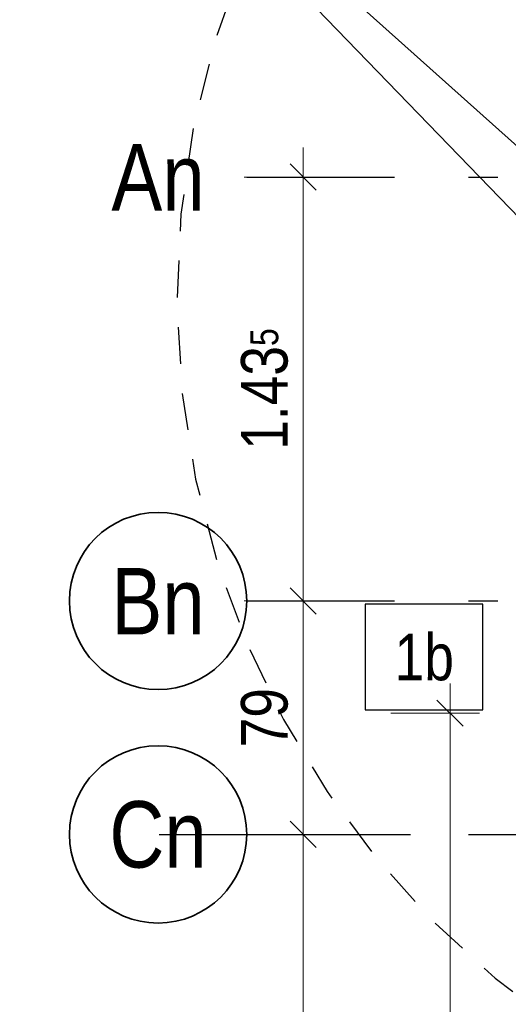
# Model space of a CAD drawing. Header units: millimetres. Extents: x 0 to 91, y -53.4 to 42.
# Tile 142 of 180: x 4 to 5.7, y 35.5 to 38.8. Entities that reach past the tile are written whole.
import ezdxf
from ezdxf.enums import TextEntityAlignment as Align

# ---------------------------------------------------------------- set-up
doc = ezdxf.new("R2010")
doc.units = ezdxf.units.MM
doc.linetypes.add('DASHDOTX2', pattern=[2, 1, -0.5, 0, -0.5])
doc.linetypes.add('HIDDEN', pattern=[0.375, 0.25, -0.125])
doc.layers.add('Achsen', color=7, linetype='Continuous', lineweight=20)
doc.styles.add('Arial Narrow', font='ARIALN.TTF')
doc.dimstyles.new('Arch_Strakon_dimstyle', dxfattribs={"dimtxt": 1, "dimasz": 1, "dimexe": 1.25, "dimexo": 0.0625, "dimgap": 1, "dimtad": 0, "dimdec": 5, "dimzin": 12, "dimdsep": 46, "dimtxsty": 'Arial Narrow', "dimblk": 'Arrowhead_Tick', "dimsah": 1, "dimcen": 0, "dimse1": 1, "dimse2": 1, "dimclrd": 6, "dimclrt": 2, "dimazin": 0, "dimtfac": 1, "dimtdec": 4, "dimtmove": 0, "dimatfit": 3, "dimldrblk": 'NONE', "dimfxl": 1, "dimtvp": 1, "dimtolj": 1, "dimtzin": 0, "dimlwd": 13, "dimarcsym": 2})

# ---------------------------------------------------------------- blocks, each defined once
blk = doc.blocks.new('Arrowhead_Tick')
at = {"color": 0, "linetype": 'Continuous', "lineweight": -2}
for p, q in [((0, 20), (0, -10)), ((-1, 0), (0, 0)), ((10, 0), (0, 0))]:
    blk.add_line(p, q, dxfattribs=at)
at = {"color": 2, "linetype": 'Continuous', "lineweight": 35}
blk.add_line((4.42, 4.42), (-4.42, -4.42), dxfattribs=at)
blk = doc.blocks.new('*D11')
at = {"layer": 'Achsen', "color": 6, "linetype": 'Continuous', "lineweight": 13}
for p, q in [((8.35, 38.3647), (8.35, 38.3747)), ((8.35, 38.2797), (8.35, 38.3547)), ((8.35, 38.2697), (8.35, 38.2597))]:
    blk.add_line(p, q, dxfattribs=at)
at = {"layer": 'Defpoints', "color": 0}
for p in [(7.6165, 38.3547), (8.35, 38.3547), (4.8122, 38.2797)]:
    blk.add_point(p, dxfattribs=at)
at = {"layer": 'Achsen', "color": 6, "lineweight": 13, "xscale": 0.01, "yscale": 0.01, "zscale": 0.01}
for p, rotation in [((8.35, 38.3547), 270), ((8.35, 38.2797), 90)]:
    blk.add_blockref('Arrowhead_Tick', p, dxfattribs=dict(at, rotation=rotation))
at = {"layer": 'Achsen', "color": 2, "lineweight": -2, "insert": (8.3, 38.5203), "char_height": 0.1575, "attachment_point": 5, "rotation": 90, "style": 'Arial Narrow'}
blk.add_mtext('\\A1;7{\\A1;\\H.6x;\\S5;}', dxfattribs=at)
blk = doc.blocks.new('_None')
blk = doc.blocks.new('*D16')
at = {"layer": 'Achsen', "color": 6, "linetype": 'Continuous', "lineweight": 13}
blk.add_line((5.0031, 32.0047), (5.0031, 36.0447), dxfattribs=at)
at = {"layer": 'Defpoints', "color": 0}
for p in [(4.8122, 36.0547), (5.0031, 36.0547), (4.8122, 31.9947)]:
    blk.add_point(p, dxfattribs=at)
at = {"layer": 'Achsen', "color": 6, "lineweight": 13, "xscale": 0.01, "yscale": 0.01, "zscale": 0.01}
for p, rotation in [((5.0031, 36.0547), 89.99999999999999), ((5.0031, 31.9947), 270)]:
    blk.add_blockref('Arrowhead_Tick', p, dxfattribs=dict(at, rotation=rotation))
at = {"layer": 'Achsen', "color": 2, "lineweight": -2, "insert": (4.8727, 34.0247), "char_height": 0.1575, "attachment_point": 5, "rotation": 90, "style": 'Arial Narrow'}
blk.add_mtext('\\A1;4.06', dxfattribs=at)
blk = doc.blocks.new('*D17')
at = {"layer": 'Achsen', "color": 6, "linetype": 'Continuous', "lineweight": 13}
blk.add_line((5.0031, 36.0647), (5.0031, 36.8347), dxfattribs=at)
at = {"layer": 'Defpoints', "color": 0}
for p in [(4.8122, 36.8447), (5.0031, 36.8447), (4.8122, 36.0547)]:
    blk.add_point(p, dxfattribs=at)
at = {"layer": 'Achsen', "color": 6, "lineweight": 13, "xscale": 0.01, "yscale": 0.01, "zscale": 0.01}
for p, rotation in [((5.0031, 36.8447), 90), ((5.0031, 36.0547), 270)]:
    blk.add_blockref('Arrowhead_Tick', p, dxfattribs=dict(at, rotation=rotation))
at = {"layer": 'Achsen', "color": 2, "lineweight": -2, "insert": (4.8727, 36.4497), "char_height": 0.1575, "attachment_point": 5, "rotation": 90, "style": 'Arial Narrow'}
blk.add_mtext('\\A1;79', dxfattribs=at)
blk = doc.blocks.new('*D18')
at = {"layer": 'Achsen', "color": 6, "linetype": 'Continuous', "lineweight": 13}
blk.add_line((5.0031, 36.8547), (5.0031, 38.2697), dxfattribs=at)
at = {"layer": 'Defpoints', "color": 0}
for p in [(4.8122, 38.2797), (5.0031, 38.2797), (4.8122, 36.8447)]:
    blk.add_point(p, dxfattribs=at)
at = {"layer": 'Achsen', "color": 6, "lineweight": 13, "xscale": 0.01, "yscale": 0.01, "zscale": 0.01}
for p, rotation in [((5.0031, 38.2797), 90), ((5.0031, 36.8447), 270)]:
    blk.add_blockref('Arrowhead_Tick', p, dxfattribs=dict(at, rotation=rotation))
at = {"layer": 'Achsen', "color": 2, "lineweight": -2, "insert": (4.8727, 37.5622), "char_height": 0.1575, "attachment_point": 5, "rotation": 90, "style": 'Arial Narrow'}
blk.add_mtext('\\A1;1.43{\\A1;\\H.6x;\\S5;}', dxfattribs=at)
blk = doc.blocks.new('*D61')
at = {"color": 6, "linetype": 'Continuous', "lineweight": 13}
blk.add_line((6.3, 34.0347), (6.3, 36.2499), dxfattribs=at)
at = {"layer": 'Defpoints', "color": 0}
for p in [(6.3, 36.2599), (7.3238, 36.2599), (4.8122, 34.0247)]:
    blk.add_point(p, dxfattribs=at)
at = {"color": 6, "lineweight": 13, "xscale": 0.01, "yscale": 0.01, "zscale": 0.01}
for p, rotation in [((6.3, 36.2599), 90), ((6.3, 34.0247), 270)]:
    blk.add_blockref('Arrowhead_Tick', p, dxfattribs=dict(at, rotation=rotation))
at = {"color": 3, "lineweight": 35, "insert": (6.1926, 35.1423), "char_height": 0.1125, "attachment_point": 5, "rotation": 90, "style": 'Arial Narrow'}
blk.add_mtext('\\A1;2235', dxfattribs=at)
blk = doc.blocks.new('*D62')
at = {"color": 6, "linetype": 'Continuous', "lineweight": 13}
blk.add_line((5.5, 34.0347), (5.5, 36.4552), dxfattribs=at)
at = {"layer": 'Defpoints', "color": 0}
for p in [(5.5, 36.4652), (5.7386, 36.4652), (4.8122, 34.0247)]:
    blk.add_point(p, dxfattribs=at)
at = {"color": 6, "lineweight": 13, "xscale": 0.01, "yscale": 0.01, "zscale": 0.01}
for p, rotation in [((5.5, 36.4652), 90), ((5.5, 34.0247), 270)]:
    blk.add_blockref('Arrowhead_Tick', p, dxfattribs=dict(at, rotation=rotation))
at = {"color": 3, "lineweight": 35, "insert": (5.3926, 35.245), "char_height": 0.1125, "attachment_point": 5, "rotation": 90, "style": 'Arial Narrow'}
blk.add_mtext('\\A1;2440', dxfattribs=at)

msp = doc.modelspace()

# ---------------------------------------------------------------- linework, layer by layer
at = {"color": 3, "linetype": 'Continuous', "lineweight": 25}
for p, q in [((5.6110512, 36.8337212), (5.2126012, 36.8337212)), ((5.2126012, 36.8337212), (5.2126012, 36.4762212)), ((5.6110512, 36.4762212), (5.6110512, 36.8337212)), ((5.2126012, 36.4762212), (5.6110512, 36.4762212))]:
    msp.add_line(p, q, dxfattribs=at)
at = {"color": 3, "linetype": 'DASHDOTX2', "lineweight": 25, "ltscale": 0.5}
msp.add_line((4.5164666, 36.0548333), (9.3148342, 36.0548333), dxfattribs=at)
at = {"color": 3, "linetype": 'HIDDEN', "lineweight": 25, "ltscale": 0.5}
msp.add_arc((7.5762244, 37.8701894), 3, 91.6136657, 269.0631409, dxfattribs=at)
at = {"layer": 'Achsen', "color": 5, "linetype": 'Continuous', "lineweight": 18}
for q in [(7.3158979, 36.5041483), (7.5817377, 36.7237551)]:
    msp.add_line((4.0440779, 39.8901707), q, dxfattribs=at)
at = {"layer": 'Achsen', "color": 3, "linetype": 'DASHDOTX2', "lineweight": 25, "ltscale": 0.5}
for p, q in [((4.8121848, 38.2797364), (50.98708, 38.2797364)), ((4.8121848, 36.8447364), (50.98708, 36.8447364)), ((4.8121848, 36.0547364), (50.98708, 36.0547364))]:
    msp.add_line(p, q, dxfattribs=at)
at = {"layer": 'Achsen', "color": 2, "linetype": 'Continuous', "lineweight": 35}
for centre in [(4.5121848, 36.8447364), (4.5121848, 36.0547364)]:
    msp.add_circle(centre, 0.3, dxfattribs=at)

# ---------------------------------------------------------------- texts
at = {"color": 2, "lineweight": 35, "style": 'Arial Narrow'}
msp.add_text('1b', height=0.1575, dxfattribs=at).set_placement((5.3126012, 36.5762212))
at = {"layer": 'Achsen', "color": 4, "lineweight": 50, "style": 'Arial Narrow'}
for s, p in [('An', (4.5121848, 38.278909)), ('Bn', (4.5121848, 36.843909)), ('Cn', (4.5121848, 36.0547364))]:
    msp.add_text(s, height=0.225, dxfattribs=at).set_placement(p, align=Align.MIDDLE_CENTER)

# ---------------------------------------------------------------- dimensions: what is measured, and where the dimension line sits
at = {"lineweight": 35}
for base, p2, text, picture, middle in [((5.5, 36.4651998), (5.7386369, 36.4651998), '2440', '*D62', (5.5, 35.2449681)), ((6.3, 36.2598779), (7.3237842, 36.2598779), '2235', '*D61', (6.3, 35.1423071))]:
    dim = msp.add_linear_dim(base=base, p1=(4.8121848, 34.0247364), p2=p2, angle=90, text=text, dimstyle='Arch_Strakon_dimstyle', override={"dimscale": 0.01, "dimtxt": 11.25, "dimasz": 1, "dimgap": 5, "dimtad": 1, "dimjust": 0, "dimtih": 0, "dimtoh": 0, "dimdec": 6, "dimdsep": 46, "dimtxsty": 'Arial Narrow', "dimclrd": 6, "dimclrt": 3, "dimtix": 1, "dimtofl": 255, "dimtmove": 0, "dimatfit": 2, "dimfxl": 0, "dimfxlon": 0, "dimtvp": 44.444444, "dimlwd": 13}, dxfattribs=at)
    dim.commit()
    dim.dimension.update_dxf_attribs({"geometry": picture, "text_midpoint": middle, "dimtype": 160})
at = {"layer": 'Achsen', "lineweight": -2}
for base, p1, p2, text, override, picture, middle in [((8.35, 38.3546901), (4.8121848, 38.2797364), (7.6164942, 38.3546901), '7{\\A1;\\H.6x;\\S5;}', {"dimscale": 0.01, "dimtxt": 15.75, "dimasz": 1, "dimgap": 5, "dimtad": 0, "dimjust": 0, "dimtih": 0, "dimtoh": 0, "dimdec": 4, "dimdsep": 46, "dimtxsty": 'Arial Narrow', "dimclrd": 6, "dimclrt": 2, "dimtix": 0, "dimtofl": 255, "dimtmove": 2, "dimatfit": 2, "dimfxl": 0, "dimfxlon": 0, "dimtvp": 31.746032, "dimlwd": 13}, '*D11', (8.3, 38.520262)), ((5.0031274, 38.2797364), (4.8121848, 36.8447364), (4.8121848, 38.2797364), '1.43{\\A1;\\H.6x;\\S5;}', {"dimscale": 0.01, "dimtxt": 15.75, "dimasz": 1, "dimgap": 5, "dimtad": 1, "dimjust": 0, "dimtih": 0, "dimtoh": 0, "dimdec": 4, "dimdsep": 46, "dimtxsty": 'Arial Narrow', "dimclrd": 6, "dimclrt": 2, "dimtix": 1, "dimtofl": 255, "dimtmove": 0, "dimatfit": 2, "dimfxl": 0, "dimfxlon": 0, "dimtvp": 31.746032, "dimlwd": 13}, '*D18', (5.0031274, 37.5622364)), ((5.0031274, 36.8447364), (4.8121848, 36.0547364), (4.8121848, 36.8447364), '79', {"dimscale": 0.01, "dimtxt": 15.75, "dimasz": 1, "dimgap": 5, "dimtad": 1, "dimjust": 0, "dimtih": 0, "dimtoh": 0, "dimdec": 4, "dimdsep": 46, "dimtxsty": 'Arial Narrow', "dimclrd": 6, "dimclrt": 2, "dimtix": 1, "dimtofl": 255, "dimtmove": 0, "dimatfit": 2, "dimfxl": 0, "dimfxlon": 0, "dimtvp": 31.746032, "dimlwd": 13}, '*D17', (5.0031274, 36.4497364)), ((5.0031274, 36.0547364), (4.8121848, 31.9947364), (4.8121848, 36.0547364), '4.06', {"dimscale": 0.01, "dimtxt": 15.75, "dimasz": 1, "dimgap": 5, "dimtad": 1, "dimjust": 0, "dimtih": 0, "dimtoh": 0, "dimdec": 4, "dimdsep": 46, "dimtxsty": 'Arial Narrow', "dimclrd": 6, "dimclrt": 2, "dimtix": 1, "dimtofl": 255, "dimtmove": 0, "dimatfit": 2, "dimfxl": 0, "dimfxlon": 0, "dimtvp": 31.746032, "dimlwd": 13}, '*D16', (5.0031274, 34.0247364))]:
    dim = msp.add_linear_dim(base=base, p1=p1, p2=p2, angle=90, text=text, dimstyle='Arch_Strakon_dimstyle', override=override, dxfattribs=at)
    dim.commit()
    dim.dimension.update_dxf_attribs({"geometry": picture, "text_midpoint": middle, "dimtype": 160})

doc.saveas('drawing.dxf')
